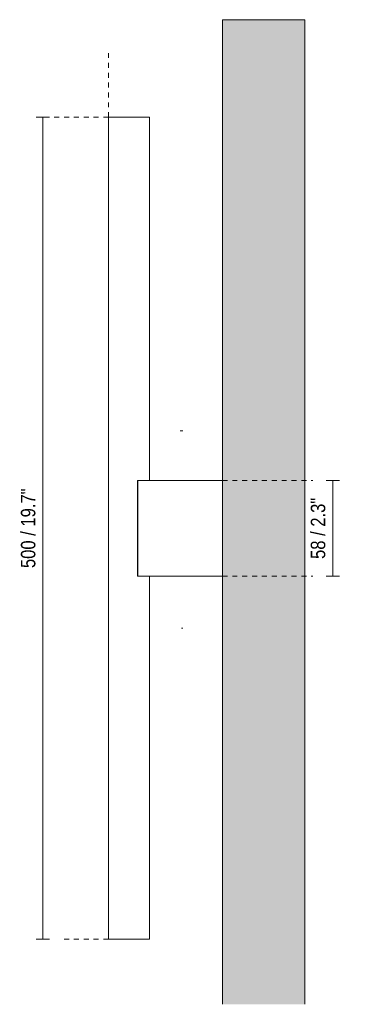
# Model space of a CAD drawing. Header units: millimetres. Extents: x -3392 to -1873, y 382 to 6889.
# Tile 2 of 2: x -3392 to -3189, y 6291 to 6889. Entities that reach past the tile are written whole.
import ezdxf

# ---------------------------------------------------------------- set-up
doc = ezdxf.new("R2010")
doc.units = ezdxf.units.MM
doc.linetypes.add('Dash', pattern=[6, 3, -3])
for name, color, linetype, lineweight in [('Cotas', 7, 'Continuous', 9), ('Cotas-4', 7, 'Continuous', 9), ('Lighthing Fixture Detail Wide Black', 7, 'Continuous', 20), ('Luminarias', 7, 'Continuous', 20), ('Muros', 7, 'Continuous', 9)]:
    doc.layers.add(name, color=color, linetype=linetype, lineweight=lineweight)
doc.layers.add('Lighthing Fixture Dim Grey Dash', color=7, linetype='Dash', lineweight=9, true_color=0xd2d2d2)
doc.styles.add('Arial Narrow', font='ARIALN.TTF', dxfattribs={"height": 8.8})
doc.dimstyles.new('FARO_-_2_2mm_Arial_Narrow_mm_Inch_Left', dxfattribs={"dimscale": 304.8, "dimtxt": 9.006193, "dimasz": 0, "dimexe": 0.013123, "dimexo": 0.0625, "dimgap": 0.006562, "dimtad": 1, "dimdec": 0, "dimzin": 0, "dimdsep": 46, "dimtxsty": 'Arial Narrow', "dimblk1": 'NONE', "dimblk2": 'NONE', "dimsah": 1, "dimcen": 0.09, "dimadec": 0, "dimazin": 0, "dimtfac": 1, "dimtdec": 4, "dimtix": 1, "dimtmove": 0, "dimatfit": 3, "dimfxl": 0.013123, "dimfxlon": 1, "dimtvp": 1, "dimtolj": 1, "dimtzin": 0, "dimarcsym": 2})

# ---------------------------------------------------------------- blocks, each defined once
blk = doc.blocks.new('calma_walllamp - 63555 CALMA Linestra Yellow wall lamp 7W-593291-Planta_PDF')
at = {"layer": 'Luminarias'}
for p, q in [((-3338.37, 6830.2), (-3338.37, 6330.2)), ((-3325.87, 6830.2), (-3338.37, 6830.2)), ((-3313.37, 6830.2), (-3325.87, 6830.2)), ((-3313.37, 6609.3), (-3313.37, 6830.2)), ((-3320.72, 6609.3), (-3320.72, 6551)), ((-3320.57, 6609.3), (-3320.72, 6609.3)), ((-3320.72, 6551), (-3320.57, 6551)), ((-3313.37, 6330.2), (-3313.37, 6551)), ((-3338.37, 6330.2), (-3325.87, 6330.2)), ((-3325.87, 6330.2), (-3313.37, 6330.2))]:
    blk.add_line(p, q, dxfattribs=at)
blk = doc.blocks.new('DIMBLOCK1-Planta_PDF')
at = {"layer": 'Cotas-4', "color": 251, "true_color": 0x5b5b5b}
for p, q in [((-3378.27, 6830.2), (-3382.27, 6830.2)), ((-3378.27, 6830.2), (-3378.27, 6330.2)), ((-3378.27, 6830.2), (-3374.27, 6830.2)), ((-3378.27, 6330.2), (-3382.27, 6330.2)), ((-3378.27, 6330.2), (-3374.27, 6330.2))]:
    blk.add_line(p, q, dxfattribs=at)
at = {"layer": 'Cotas-4', "color": 0, "insert": (-3391.65, 6555.96), "char_height": 8.8, "width": 58.1543, "attachment_point": 1, "rotation": 90, "line_spacing_factor": 0.974696, "style": 'Arial Narrow'}
blk.add_mtext('500 / 19.7"', dxfattribs=at)
blk = doc.blocks.new('_None')
blk = doc.blocks.new('DIMBLOCK2-Planta_PDF')
at = {"layer": 'Cotas-4', "color": 251, "true_color": 0x5b5b5b}
for p, q in [((-3201.87, 6609.3), (-3205.87, 6609.3)), ((-3201.87, 6551), (-3201.87, 6609.3)), ((-3201.87, 6609.3), (-3197.87, 6609.3)), ((-3201.87, 6551), (-3205.87, 6551)), ((-3201.87, 6551), (-3197.87, 6551))]:
    blk.add_line(p, q, dxfattribs=at)
at = {"layer": 'Cotas-4', "color": 0, "insert": (-3215.25, 6561.5), "char_height": 8.8, "width": 44.7736, "attachment_point": 1, "rotation": 90, "line_spacing_factor": 0.974696, "style": 'Arial Narrow'}
blk.add_mtext('58 / 2.3"', dxfattribs=at)

msp = doc.modelspace()

# ---------------------------------------------------------------- hatches: boundary and pattern name
at = {"layer": 'Muros', "true_color": 0xe8e8e8}
msp.add_hatch(color=254, dxfattribs=at).paths.add_polyline_path([(-3268.96, 6290.62), (-3218.96, 6290.62), (-3218.96, 6889.5), (-3268.96, 6889.5), (-3268.96, 6440.76)])

# ---------------------------------------------------------------- linework, layer by layer
at = {"layer": 'Lighthing Fixture Detail Wide Black'}
for p, q in [((-3294.83, 6639.5), (-3293.09, 6639.5)), ((-3268.96, 6609.3), (-3320.57, 6609.3)), ((-3320.57, 6609.3), (-3320.57, 6551)), ((-3268.96, 6551), (-3268.96, 6609.3)), ((-3320.57, 6551), (-3268.96, 6551)), ((-3293.89, 6519.5), (-3293.09, 6519.5))]:
    msp.add_line(p, q, dxfattribs=at)
at = {"layer": 'Lighthing Fixture Dim Grey Dash'}
for p, q in [((-3338.37, 6830.2), (-3338.37, 6870.2)), ((-3338.37, 6830.2), (-3378.59, 6830.2)), ((-3268.96, 6609.3), (-3213.96, 6609.3)), ((-3268.96, 6551), (-3213.96, 6551)), ((-3338.37, 6330.2), (-3368.37, 6330.2))]:
    msp.add_line(p, q, dxfattribs=at)
at = {"layer": 'Muros'}
for p, q in [((-3268.96, 6609.3), (-3268.96, 6889.5)), ((-3218.96, 6889.5), (-3268.96, 6889.5)), ((-3218.96, 6889.5), (-3218.96, 6290.62)), ((-3268.96, 6290.62), (-3268.96, 6551))]:
    msp.add_line(p, q, dxfattribs=at)

# ---------------------------------------------------------------- block references
at = {"layer": 'Luminarias'}
msp.add_blockref('calma_walllamp - 63555 CALMA Linestra Yellow wall lamp 7W-593291-Planta_PDF', (0, 0), dxfattribs=at)

# ---------------------------------------------------------------- dimensions: what is measured, and where the dimension line sits
at = {"layer": 'Cotas', "color": 251, "true_color": 0x5b5b5b}
for base, p1, p2, override, picture, middle in [((-3378.27, 6330.2), (-3382.27, 6830.2), (-3374.27, 6330.2), {"dimpost": '<>', "dimfxl": 500.063996}, 'DIMBLOCK1-Planta_PDF', (-3385.97, 6580.2)), ((-3201.87, 6609.3), (-3205.87, 6551), (-3205.87, 6609.3), {"dimpost": '<>', "dimfxl": 58.295155}, 'DIMBLOCK2-Planta_PDF', (-3209.57, 6580.15))]:
    dim = msp.add_linear_dim(base=base, p1=p1, p2=p2, angle=90, dimstyle='FARO_-_2_2mm_Arial_Narrow_mm_Inch_Left', override=override, dxfattribs=at)
    dim.commit()
    dim.dimension.update_dxf_attribs({"geometry": picture, "text_midpoint": middle})

doc.saveas('drawing.dxf')
